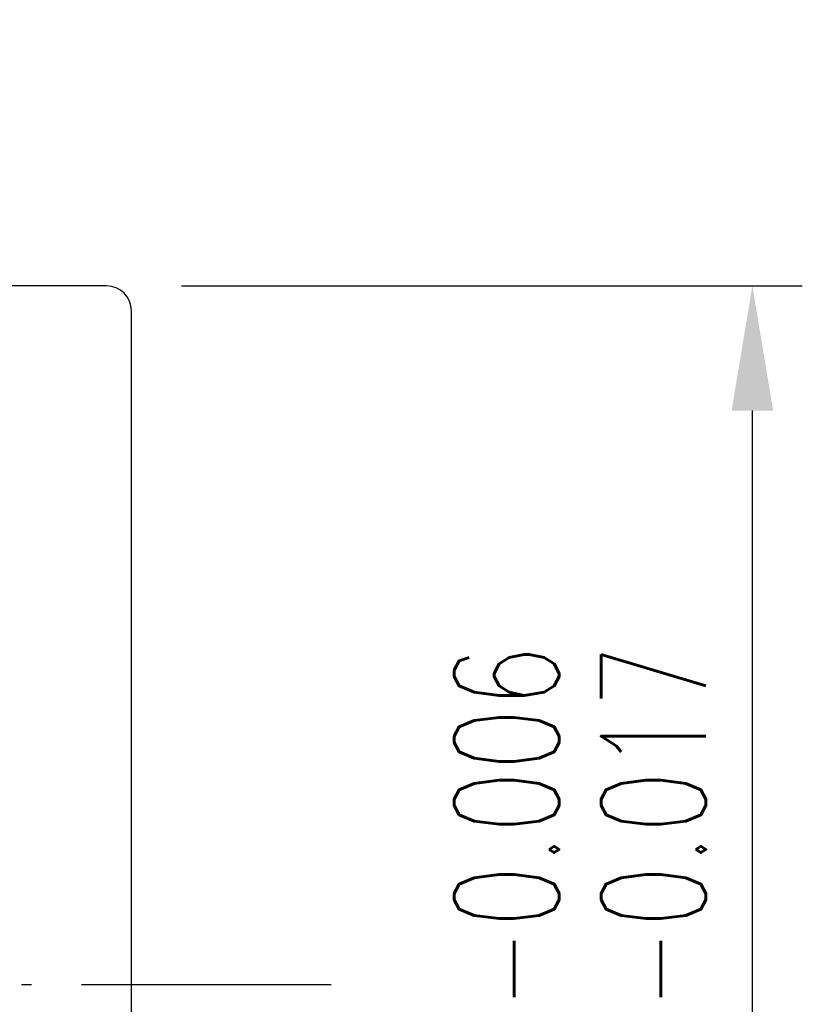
# Model space of a CAD drawing. Extents: x 24.2 to 108.5, y 37.1 to 84.
# Tile 52 of 53: x 100.6 to 108.5, y 57.3 to 67.2. Entities that reach past the tile are written whole.
import ezdxf

# ---------------------------------------------------------------- set-up
doc = ezdxf.new("R2010")
doc.units = 0
doc.header["$MEASUREMENT"] = 0
doc.header["$PDMODE"] = 1
doc.linetypes.add('CL-5', pattern=[7.1, 5, -1, 0.1, -1])
doc.linetypes.add('PH-20', pattern=[23.2, 20, -1, 0.1, -1, 0.1, -1])
doc.layers.get('DEFPOINTS').update_dxf_attribs({"linetype": 'PH-20'})
doc.layers.add('CL', color=1, linetype='CL-5')
doc.layers.add('DIM', color=4, linetype='CONTINUOUS')
doc.styles.add('DIM-7', font='SIMPLEX.shx', dxfattribs={"width": 0.7, "bigfont": 'chineset.shx'})
doc.dimstyles.new('CNS', dxfattribs={"dimtxt": 3.5, "dimasz": 2.5, "dimexe": 1, "dimexo": 1.5, "dimgap": 0.09, "dimtad": 0, "dimdsep": 46, "dimtxsty": 'DIM-7', "dimcen": 0.09, "dimclrd": 1, "dimclre": 1, "dimclrt": 4, "dimadec": 0, "dimazin": 0, "dimtfac": 1, "dimtix": 1, "dimtmove": 2, "dimatfit": 3, "dimfxl": 1, "dimtvp": 0.971429, "dimtolj": 1, "dimarcsym": 0})

# ---------------------------------------------------------------- blocks, each defined once
blk = doc.blocks.new('*D1')
at = {"layer": 'DEFPOINTS', "color": 0, "linetype": 'Continuous', "transparency": 16777216}
for p in [(101.5186, 64.5386), (107.9845, 64.5386), (101.5186, 50.5386)]:
    blk.add_point(p, dxfattribs=at)
at = {"layer": 'DIM', "color": 7, "linetype": 'Continuous', "lineweight": -2, "transparency": 16777216}
for p, q in [((102.2686, 64.5386), (108.4845, 64.5386)), ((107.9845, 51.7886), (107.9845, 63.2886)), ((102.2686, 50.5386), (108.4845, 50.5386))]:
    blk.add_line(p, q, dxfattribs=at)
at = {"layer": 'DIM', "color": 7, "linetype": 'Continuous', "transparency": 16777216}
for points in [[(107.7762, 63.2886), (108.1928, 63.2886), (107.9845, 64.5386)], [(107.7762, 51.7886), (108.1928, 51.7886), (107.9845, 50.5386)]]:
    blk.add_solid(points, dxfattribs=at)
at = {"layer": 'DIM', "color": 7, "linetype": 'Continuous', "transparency": 16777216, "insert": (106.2595, 57.5386), "char_height": 1.75, "attachment_point": 5, "rotation": 90, "style": 'DIM-7'}
blk.add_mtext('\\A1;%%C14{\\H1.05;\\S-0.006^ -0.017;}', dxfattribs=at)

msp = doc.modelspace()

# ---------------------------------------------------------------- linework, layer by layer
at = {"layer": 'CL', "color": 7, "ltscale": 0.5}
msp.add_line((103.7686, 57.5386), (82.3411, 57.5386), dxfattribs=at)
at = {"layer": 'DIM', "color": 7, "linetype": 'Continuous'}
for p, q in [((101.5186, 64.5386), (87.7686, 64.5386)), ((101.7686, 50.7886), (101.7686, 64.2886))]:
    msp.add_line(p, q, dxfattribs=at)
msp.add_arc((101.5186, 64.2886), 0.25, 0, 90, dxfattribs=at)

# ---------------------------------------------------------------- dimensions: what is measured, and where the dimension line sits
dim = msp.add_linear_dim(base=(107.9845, 64.5386), p1=(101.5186, 50.5386), p2=(101.5186, 64.5386), angle=270, text='%%C<>', dimstyle='CNS', override={"dimscale": 0.5, "dimgap": 1, "dimtad": 1, "dimclrd": 7, "dimclre": 7, "dimclrt": 7, "dimtol": 1, "dimlim": 0, "dimtp": -0.006, "dimtm": 0.017, "dimtfac": 0.6, "dimtdec": 3, "dimtmove": 1}, dxfattribs=at)
dim.commit()
dim.dimension.update_dxf_attribs({"geometry": '*D1', "text_midpoint": (107.9845, 57.5386), "dimtype": 160})

doc.saveas('drawing.dxf')
